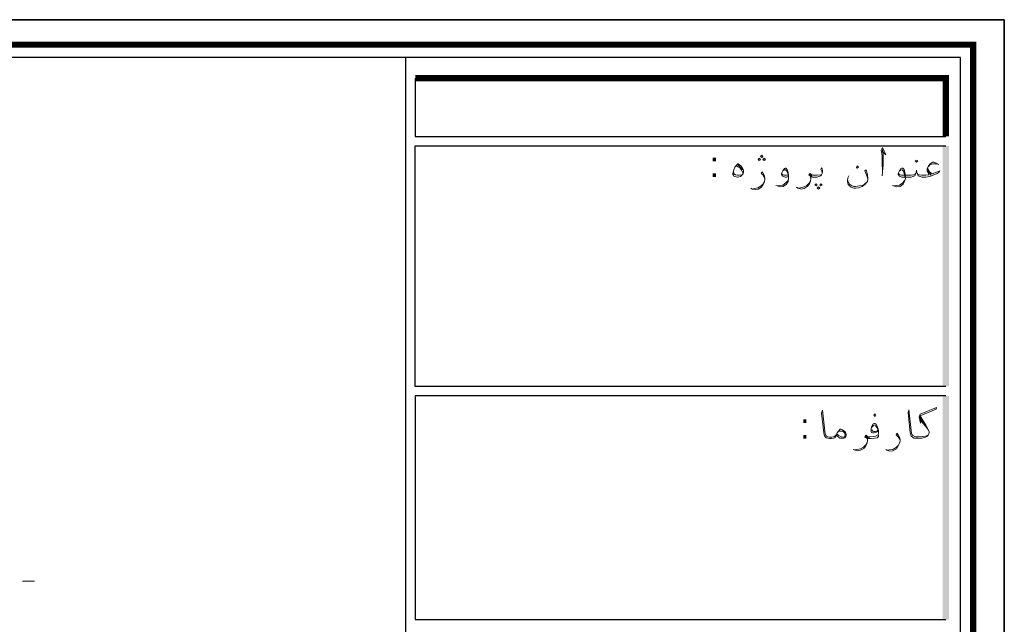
# Model space of a CAD drawing. Header units: metres. Extents: x 5.7 to 89.8, y 4 to 63.5.
# Tile 59 of 59: x 68.5 to 89.8, y 50.4 to 63.5. Entities that reach past the tile are written whole.
import ezdxf

# ---------------------------------------------------------------- set-up
doc = ezdxf.new("R2010")
doc.units = ezdxf.units.M
doc.header["$MEASUREMENT"] = 0
for name, color, linetype in [('PDF8_KADR', 7, 'Continuous'), ('PDF8_khatchin', 7, 'Continuous'), ('PDF8_Text', 7, 'Continuous'), ('PDF8_textt', 7, 'Continuous')]:
    doc.layers.add(name, color=color, linetype=linetype)
doc.styles.add('PDF B Mitra', font='BMITRA.TTF')

msp = doc.modelspace()

# ---------------------------------------------------------------- linework, layer by layer
at = {"layer": 'PDF8_KADR', "lineweight": 25}
for points in [[(5.695, 4.013), (89.785, 4.013), (89.785, 63.476), (5.695, 63.476)], [(5.695, 63.476), (89.785, 63.476), (89.785, 4.013), (5.695, 4.013)], [(6.514, 4.832), (88.841, 4.832), (88.841, 62.657), (6.514, 62.657)]]:
    msp.add_lwpolyline(points, close=True, dxfattribs=at)
at = {"layer": 'PDF8_KADR', "lineweight": 0, "const_width": 0.135}
msp.add_lwpolyline([(6.235, 62.937), (6.235, 4.552), (89.111, 4.552), (89.111, 62.937)], close=True, dxfattribs=at)
at = {"layer": 'PDF8_KADR', "lineweight": 25}
for points in [[(76.851, 4.832), (76.851, 62.657)], [(77.053, 62.214), (77.053, 60.953), (88.524, 60.953)], [(88.524, 55.55), (77.053, 55.55), (77.053, 60.75), (88.524, 60.75)], [(88.524, 55.347), (77.053, 55.347), (77.053, 50.512), (88.524, 50.512)]]:
    msp.add_lwpolyline(points, dxfattribs=at)
at = {"layer": 'PDF8_KADR', "lineweight": 0, "const_width": 0.135}
msp.add_lwpolyline([(88.524, 60.953), (88.524, 62.214), (77.053, 62.214)], dxfattribs=at)
at = {"layer": 'PDF8_KADR', "transparency": 33554559}
for points in [[(88.456, 55.55), (88.591, 55.55), (88.456, 60.75)], [(88.591, 55.55), (88.456, 60.75), (88.591, 60.75)], [(88.456, 50.512), (88.591, 50.512), (88.456, 55.347)], [(88.591, 50.512), (88.456, 55.347), (88.591, 55.347)]]:
    msp.add_solid(points, dxfattribs=at)
at = {"layer": 'PDF8_khatchin', "lineweight": 18}
msp.add_lwpolyline([(68.568, 51.341), (68.828, 51.341)], dxfattribs=at)
at = {"layer": 'PDF8_textt', "lineweight": 20}
for points in [[(87.137, 60.635), (87.223, 60.558), (87.156, 60.712), (87.127, 60.654), (87.146, 60.539), (87.146, 60.394), (87.156, 60.192), (87.146, 60.105)], [(87.156, 60.192), (87.166, 60.336), (87.166, 60.567), (87.156, 60.673)], [(83.987, 60.317), (84.026, 60.298), (84.074, 60.269), (84.103, 60.221), (84.132, 60.173), (84.132, 60.144)], [(84.016, 60.346), (84.064, 60.307), (84.103, 60.259), (84.122, 60.23)], [(85.114, 60.086), (85.085, 60.076), (85.047, 60.076), (85.018, 60.086), (84.999, 60.095), (84.979, 60.115), (84.97, 60.134), (84.97, 60.153), (84.999, 60.211), (85.037, 60.259), (85.047, 60.269), (85.066, 60.269), (85.095, 60.24), (85.114, 60.173), (85.124, 60.105), (85.124, 60.047), (85.114, 59.98), (85.076, 59.922), (85.008, 59.874), (84.941, 59.864), (84.873, 59.884), (84.844, 59.893)], [(84.999, 60.211), (85.018, 60.221), (85.037, 60.23), (85.056, 60.23), (85.085, 60.201), (85.104, 60.153), (85.114, 60.124), (85.124, 60.047), (85.114, 59.999), (85.066, 59.951), (84.999, 59.903), (84.931, 59.893), (84.883, 59.884)], [(85.846, 60.153), (85.846, 60.182), (85.836, 60.211), (85.817, 60.24), (85.836, 60.278), (85.846, 60.25), (85.856, 60.211), (85.856, 60.192), (85.846, 60.153), (85.836, 60.124), (85.817, 60.105), (85.779, 60.086), (85.731, 60.076), (85.663, 60.076), (85.634, 60.076), (85.605, 60.086), (85.605, 60.047), (85.596, 59.99), (85.576, 59.932), (85.528, 59.874), (85.461, 59.826), (85.393, 59.816), (85.326, 59.835), (85.297, 59.855)], [(86.838, 60.038), (86.809, 60.124), (86.771, 60.211), (86.8, 60.23), (86.828, 60.124), (86.838, 60.047), (86.838, 60.028), (86.828, 59.98), (86.819, 59.97), (86.771, 59.912), (86.713, 59.874), (86.636, 59.845), (86.578, 59.835), (86.53, 59.835), (86.472, 59.855), (86.443, 59.884), (86.414, 59.912), (86.395, 59.97), (86.395, 59.999), (86.405, 60.057), (86.424, 60.105)], [(88.129, 60.269), (88.138, 60.23), (88.167, 60.192), (88.225, 60.144), (88.321, 60.182), (88.389, 60.211), (88.379, 60.182), (88.331, 60.153), (88.215, 60.105), (88.167, 60.086), (88.09, 60.076), (88.061, 60.076), (88.003, 60.076), (87.965, 60.086), (87.926, 60.105), (87.917, 60.124), (87.898, 60.173), (87.888, 60.221), (87.878, 60.173), (87.859, 60.124), (87.849, 60.105), (87.811, 60.086), (87.772, 60.076), (87.715, 60.076), (87.57, 60.076), (87.541, 60.086), (87.522, 60.095), (87.503, 60.115), (87.493, 60.134), (87.493, 60.153), (87.522, 60.211), (87.551, 60.259), (87.57, 60.269), (87.589, 60.269), (87.618, 60.24), (87.637, 60.173), (87.647, 60.105), (87.647, 60.047), (87.628, 59.98), (87.599, 59.922), (87.532, 59.874), (87.464, 59.864), (87.387, 59.884), (87.368, 59.893)], [(87.522, 60.211), (87.541, 60.221), (87.56, 60.23), (87.58, 60.23), (87.609, 60.201), (87.618, 60.153), (87.628, 60.124), (87.647, 60.047), (87.628, 59.999), (87.589, 59.951), (87.522, 59.903), (87.455, 59.893), (87.397, 59.884)], [(88.369, 60.346), (88.321, 60.375), (88.264, 60.394), (88.244, 60.394), (88.186, 60.365), (88.148, 60.317), (88.119, 60.25), (88.119, 60.211), (88.129, 60.173), (88.158, 60.124), (88.138, 60.124), (88.09, 60.115), (88.061, 60.115), (88.003, 60.115), (87.946, 60.124), (87.926, 60.134), (87.907, 60.163)], [(88.148, 60.307), (88.186, 60.346), (88.254, 60.365), (88.302, 60.365), (88.35, 60.356)], [(84.112, 60.124), (84.055, 60.115), (84.016, 60.115), (83.978, 60.124), (83.939, 60.144), (83.929, 60.211)], [(84.613, 60.038), (84.594, 60.076), (84.565, 60.124), (84.527, 60.163), (84.556, 60.192), (84.575, 60.153), (84.604, 60.105), (84.613, 60.047), (84.613, 60.028), (84.604, 59.97), (84.575, 59.912), (84.536, 59.855), (84.469, 59.816), (84.401, 59.807), (84.334, 59.816), (84.305, 59.835)], [(85.114, 60.124), (85.076, 60.115), (85.037, 60.115), (85.008, 60.124), (84.989, 60.134), (84.979, 60.163)], [(85.605, 60.047), (85.596, 60.076), (85.586, 60.105), (85.557, 60.124), (85.586, 60.153), (85.625, 60.124), (85.653, 60.115), (85.663, 60.115), (85.74, 60.115), (85.817, 60.124), (85.836, 60.124)], [(85.634, 60.095), (85.596, 60.115), (85.576, 60.134)], [(87.869, 60.163), (87.849, 60.134), (87.83, 60.124), (87.772, 60.115), (87.715, 60.115), (87.56, 60.115), (87.532, 60.124), (87.512, 60.134), (87.503, 60.163)], [(88.206, 60.115), (88.167, 60.163), (88.129, 60.211)], [(84.334, 59.816), (84.392, 59.826), (84.459, 59.845), (84.527, 59.884), (84.575, 59.932), (84.604, 59.97)], [(85.336, 59.835), (85.384, 59.845), (85.451, 59.864), (85.519, 59.893), (85.576, 59.951), (85.596, 59.99)], [(86.405, 59.999), (86.414, 59.97), (86.443, 59.922), (86.482, 59.893), (86.53, 59.874), (86.568, 59.874), (86.655, 59.884), (86.713, 59.893), (86.761, 59.922), (86.819, 59.97)], [(86.154, 54.5), (86.135, 54.461), (86.125, 54.442), (86.097, 54.432), (86.048, 54.423), (86.019, 54.423), (86.01, 54.423), (85.971, 54.432), (85.933, 54.442), (85.904, 54.471), (85.894, 54.509), (85.885, 54.548), (85.836, 54.972), (85.856, 55.039), (85.904, 54.586), (85.914, 54.529), (85.923, 54.509), (85.942, 54.48), (85.971, 54.461), (86.01, 54.452), (86.019, 54.452), (86.058, 54.452), (86.116, 54.471), (86.145, 54.5), (86.164, 54.519)], [(88.138, 54.5), (88.081, 54.48), (88.023, 54.471), (87.926, 54.461), (87.888, 54.461), (87.878, 54.461), (87.849, 54.471), (87.811, 54.49), (87.792, 54.509), (87.782, 54.538), (87.772, 54.596), (87.724, 55.049), (87.705, 54.981), (87.753, 54.558), (87.763, 54.509), (87.772, 54.48), (87.801, 54.452), (87.84, 54.432), (87.878, 54.432), (87.888, 54.432), (87.926, 54.432), (88.003, 54.432), (88.081, 54.452), (88.109, 54.471), (88.138, 54.5), (88.158, 54.548), (88.158, 54.567), (88.148, 54.606), (88.09, 54.712), (87.965, 54.914), (88.312, 55.058), (88.321, 55.097), (87.965, 54.952), (87.946, 54.885), (87.975, 54.76), (87.965, 54.914)], [(87.069, 54.586), (87.04, 54.567), (87.011, 54.558), (86.973, 54.548), (86.944, 54.548), (86.915, 54.558), (86.906, 54.577), (86.906, 54.586), (86.906, 54.644), (86.925, 54.692), (86.954, 54.741), (86.983, 54.75), (86.992, 54.75), (87.011, 54.741), (87.04, 54.692), (87.06, 54.635), (87.069, 54.586), (87.069, 54.548), (87.06, 54.509), (87.002, 54.48), (86.963, 54.471), (86.877, 54.461), (86.857, 54.461)], [(86.925, 54.673), (86.963, 54.712), (86.992, 54.721), (87.011, 54.692), (87.05, 54.635), (87.05, 54.606), (87.04, 54.586), (87.021, 54.586), (86.992, 54.577), (86.963, 54.577), (86.944, 54.586), (86.925, 54.615)], [(87.975, 54.856), (88.042, 54.76)], [(87.975, 54.818), (88.081, 54.692), (88.148, 54.606)], [(86.183, 54.558), (86.202, 54.586), (86.231, 54.586), (86.26, 54.586), (86.289, 54.586), (86.299, 54.577), (86.328, 54.548), (86.347, 54.509), (86.347, 54.5), (86.328, 54.461), (86.308, 54.452), (86.27, 54.461), (86.202, 54.49), (86.174, 54.519)], [(87.069, 54.5), (87.069, 54.471), (87.04, 54.442), (86.983, 54.432), (86.906, 54.423), (86.877, 54.423), (86.848, 54.423), (86.828, 54.432), (86.828, 54.384), (86.819, 54.336), (86.79, 54.269), (86.751, 54.211), (86.674, 54.172), (86.607, 54.163), (86.54, 54.182), (86.52, 54.192)], [(86.828, 54.394), (86.819, 54.423), (86.8, 54.442), (86.771, 54.461), (86.8, 54.5), (86.838, 54.461), (86.867, 54.452), (86.877, 54.452)], [(86.848, 54.432), (86.819, 54.452), (86.79, 54.48)], [(87.532, 54.384), (87.512, 54.432), (87.483, 54.471), (87.445, 54.509), (87.464, 54.538), (87.493, 54.509), (87.522, 54.452), (87.532, 54.403), (87.532, 54.375), (87.522, 54.326), (87.493, 54.269), (87.455, 54.201), (87.377, 54.163), (87.31, 54.153), (87.243, 54.172), (87.223, 54.192)], [(86.549, 54.182), (86.597, 54.192), (86.674, 54.201), (86.742, 54.24), (86.79, 54.288), (86.819, 54.336)], [(87.252, 54.172), (87.3, 54.182), (87.377, 54.192), (87.445, 54.23), (87.493, 54.278), (87.522, 54.326)]]:
    msp.add_lwpolyline(points, dxfattribs=at)
for points in [[(84.488, 60.433), (84.517, 60.452), (84.488, 60.481), (84.469, 60.452)], [(84.546, 60.5), (84.565, 60.519), (84.546, 60.548), (84.517, 60.519)], [(84.594, 60.433), (84.623, 60.452), (84.594, 60.481), (84.565, 60.452)], [(87.888, 60.394), (87.917, 60.423), (87.888, 60.442), (87.859, 60.423)], [(84.026, 60.365), (84.035, 60.365), (84.093, 60.317), (84.122, 60.278), (84.141, 60.24), (84.151, 60.211), (84.151, 60.182), (84.132, 60.134), (84.112, 60.115), (84.084, 60.086), (84.035, 60.076), (84.016, 60.076), (83.958, 60.086), (83.939, 60.095), (83.929, 60.115), (83.92, 60.134), (83.92, 60.144), (83.929, 60.211), (83.958, 60.288), (83.997, 60.336)], [(86.607, 60.317), (86.636, 60.288), (86.607, 60.269), (86.588, 60.288)], [(85.721, 59.932), (85.74, 59.903), (85.721, 59.884), (85.692, 59.903)], [(85.769, 59.864), (85.798, 59.835), (85.769, 59.816), (85.74, 59.835)], [(85.817, 59.932), (85.846, 59.903), (85.817, 59.884), (85.798, 59.903)], [(86.992, 54.904), (87.011, 54.933), (86.992, 54.962), (86.963, 54.933)], [(86.154, 54.5), (86.174, 54.548), (86.202, 54.586), (86.222, 54.615), (86.241, 54.625), (86.26, 54.625), (86.289, 54.615), (86.337, 54.577), (86.357, 54.538), (86.366, 54.509), (86.366, 54.5), (86.357, 54.471), (86.337, 54.442), (86.318, 54.432), (86.289, 54.432), (86.26, 54.432), (86.231, 54.432), (86.193, 54.461)]]:
    msp.add_lwpolyline(points, close=True, dxfattribs=at)

# ---------------------------------------------------------------- texts
at = {"layer": 'PDF8_Text', "char_height": 0.544, "attachment_point": 7, "style": 'PDF B Mitra'}
for insert in [(83.419, 60.075), (85.374, 54.421)]:
    msp.add_mtext(':', dxfattribs=dict(at, insert=insert))

doc.saveas('drawing.dxf')
